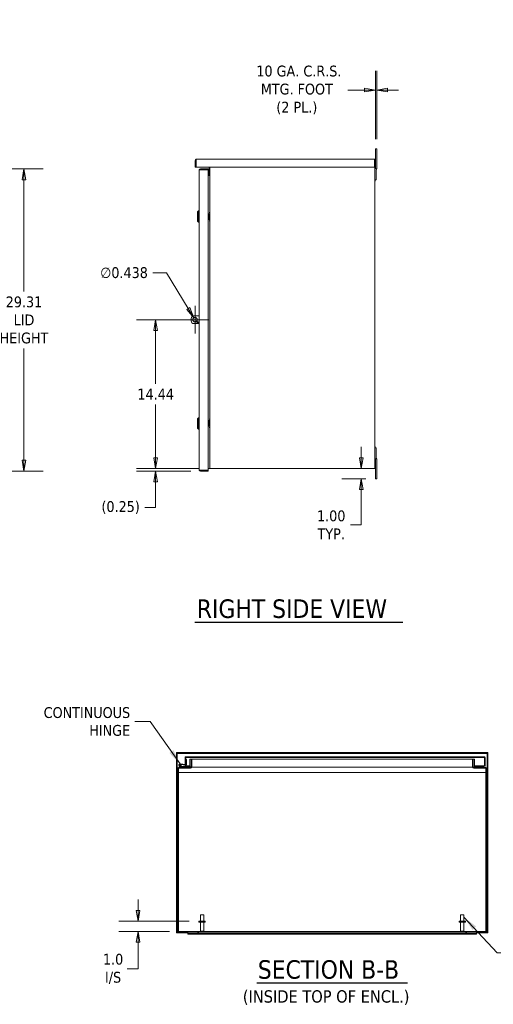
# Model space of a CAD drawing. Header units: inches. Extents: x 17 to 241, y 11 to 154.
# Tile 4 of 11: x 102 to 148, y 34 to 129. Entities that reach past the tile are written whole.
import ezdxf

# ---------------------------------------------------------------- set-up
doc = ezdxf.new("R2010")
doc.units = ezdxf.units.IN
doc.header["$LTSCALE"] = 15
doc.header["$MEASUREMENT"] = 0
doc.layers.get('0').update_dxf_attribs({"lineweight": 5})
for name, color, linetype, lineweight in [('Dimension (ANSI)', 7, 'Continuous', 5), ('Hatch (ANSI)', 7, 'Continuous', 5), ('Symbol (ANSI)', 7, 'Continuous', 5), ('Visible (ANSI)', 7, 'Continuous', 5)]:
    doc.layers.add(name, color=color, linetype=linetype, lineweight=lineweight)
doc.styles.add('ROMANS', font='tahoma.ttf')
doc.styles.add('Text Style168', font='tahoma.ttf')
doc.styles.add('Text Style40', font='tahoma.ttf')
doc.dimstyles.new('Default (ANSI)', dxfattribs={"dimscale": 15, "dimtxt": 0.07, "dimasz": 0.07, "dimexe": 0.125, "dimexo": 0.0625, "dimgap": 0.031496, "dimtad": 0, "dimtih": 1, "dimtoh": 1, "dimrnd": 1e-08, "dimzin": 0, "dimdsep": 46, "dimtxsty": 'ROMANS', "dimblk": 'Filled-1', "dimcen": 0.09, "dimdle": 0.393701, "dimclrd": 256, "dimclre": 256, "dimclrt": 256, "dimadec": 0, "dimazin": 0, "dimtfac": 1, "dimtofl": 0, "dimtmove": 0, "dimatfit": 3, "dimfxl": 1, "dimtolj": 1, "dimtzin": 0, "dimlwd": -1, "dimlwe": -1, "dimarcsym": 0})
doc.dimstyles.new('Default (ANSI)$7', dxfattribs={"dimscale": 15, "dimtxt": 0.07, "dimasz": 0.098425, "dimexe": 0.125, "dimexo": 0.0625, "dimgap": 0.031496, "dimtad": 0, "dimtih": 1, "dimtoh": 1, "dimrnd": 1e-08, "dimzin": 0, "dimdsep": 46, "dimtxsty": 'ROMANS', "dimblk": 'Filled-1', "dimcen": 0.09, "dimdle": 0.393701, "dimclrd": 256, "dimclre": 256, "dimclrt": 256, "dimadec": 0, "dimazin": 0, "dimtfac": 1, "dimtofl": 0, "dimtmove": 0, "dimatfit": 3, "dimfxl": 1, "dimtolj": 1, "dimtzin": 0, "dimlwd": -1, "dimlwe": -1, "dimarcsym": 0})

# ---------------------------------------------------------------- blocks, each defined once
blk = doc.blocks.new('Filled-1')
at = {"color": 0}
for p, q in [((0, 0), (-1, 0.167)), ((-1, 0.167), (-1, -0.167)), ((-1, 0), (0, 0)), ((-1, -0.167), (0, 0))]:
    blk.add_line(p, q, dxfattribs=at)
at = {"color": 0, "flags": 128}
blk.add_lwpolyline([(-1, -0.167), (0, 0), (-1, 0.167), (-1, -0.167)], dxfattribs=at)
at = {"color": 0}
blk.add_solid([(-1, -0.167), (0, 0), (-1, 0.167), (-1, -0.167)], dxfattribs=at)
blk = doc.blocks.new('*D16')
at = {"layer": 'Defpoints', "color": 0, "transparency": 16777216}
for p in [(135.872, 85.811), (134.69, 84.811), (136.074, 84.811)]:
    blk.add_point(p, dxfattribs=at)
at = {"layer": 'Dimension (ANSI)', "transparency": 16777216}
for p, q in [((134.69, 86.861), (134.69, 87.911)), ((135.136, 84.811), (132.815, 84.811)), ((134.69, 83.761), (134.69, 80.343)), ((134.69, 80.343), (133.64, 80.343))]:
    blk.add_line(p, q, dxfattribs=at)
at = {"layer": 'Dimension (ANSI)', "transparency": 16777216, "xscale": 1.050000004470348, "yscale": 1.050000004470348, "zscale": 1.050000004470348}
for p, rotation in [((134.69, 85.811), 270), ((134.69, 84.811), 90)]:
    blk.add_blockref('Filled-1', p, dxfattribs=dict(at, rotation=rotation))
at = {"layer": 'Dimension (ANSI)', "transparency": 16777216, "insert": (131.78, 80.343), "char_height": 1.05, "attachment_point": 5, "style": 'ROMANS'}
blk.add_mtext('\\A1;\\fTahoma|b0|i0;\\H1.0500;1.00\\P\\fTahoma|b0|i0;\\H1.0500;TYP.', dxfattribs=at)
blk = doc.blocks.new('*D20')
at = {"layer": 'Defpoints', "color": 0, "transparency": 16777216}
for p in [(113.029, 41.893), (118.936, 41.893), (117.01, 40.893)]:
    blk.add_point(p, dxfattribs=at)
at = {"layer": 'Dimension (ANSI)', "transparency": 16777216}
for p, q in [((113.029, 42.943), (113.029, 43.993)), ((117.998, 41.893), (111.154, 41.893)), ((116.072, 40.893), (111.154, 40.893)), ((113.029, 39.843), (113.029, 38.793)), ((113.029, 37.261), (113.029, 38.793)), ((111.979, 37.261), (113.029, 37.261))]:
    blk.add_line(p, q, dxfattribs=at)
at = {"layer": 'Dimension (ANSI)', "transparency": 16777216, "xscale": 1.050000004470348, "yscale": 1.050000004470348, "zscale": 1.050000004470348}
for p, rotation in [((113.029, 41.893), 270), ((113.029, 40.893), 90)]:
    blk.add_blockref('Filled-1', p, dxfattribs=dict(at, rotation=rotation))
at = {"layer": 'Dimension (ANSI)', "transparency": 16777216, "insert": (110.609, 37.261), "char_height": 1.05, "attachment_point": 5, "style": 'ROMANS'}
blk.add_mtext('\\A1;\\fTahoma|b0|i0;\\H1.0500;1.0\\P\\fTahoma|b0|i0;\\H1.0500;I/S', dxfattribs=at)
blk = doc.blocks.new('*D21')
at = {"layer": 'Defpoints', "color": 0, "transparency": 16777216}
for p in [(114.743, 100.249), (118.562, 100.249), (119.85, 85.811)]:
    blk.add_point(p, dxfattribs=at)
at = {"layer": 'Dimension (ANSI)', "transparency": 16777216}
for p, q in [((117.624, 100.249), (112.868, 100.249)), ((114.743, 99.199), (114.743, 94.029)), ((114.743, 86.861), (114.743, 92.031)), ((118.912, 85.811), (112.868, 85.811))]:
    blk.add_line(p, q, dxfattribs=at)
at = {"layer": 'Dimension (ANSI)', "transparency": 16777216, "xscale": 1.050000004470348, "yscale": 1.050000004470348, "zscale": 1.050000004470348}
for p, rotation in [((114.743, 100.249), 90), ((114.743, 85.811), 270)]:
    blk.add_blockref('Filled-1', p, dxfattribs=dict(at, rotation=rotation))
at = {"layer": 'Dimension (ANSI)', "transparency": 16777216, "insert": (114.743, 93.03), "char_height": 1.05, "attachment_point": 5, "style": 'ROMANS'}
blk.add_mtext('\\A1;14.44', dxfattribs=at)
blk = doc.blocks.new('*D22')
at = {"layer": 'Defpoints', "color": 0, "transparency": 16777216}
for p in [(118.448, 100.436), (118.675, 100.062)]:
    blk.add_point(p, dxfattribs=at)
at = {"layer": 'Dimension (ANSI)', "transparency": 16777216}
for p, q in [((114.455, 104.807), (115.788, 104.807)), ((115.788, 104.807), (117.902, 101.333)), ((118.562, 98.899), (118.562, 101.599)), ((117.212, 100.249), (119.912, 100.249))]:
    blk.add_line(p, q, dxfattribs=at)
at = {"layer": 'Dimension (ANSI)', "transparency": 16777216, "xscale": 1.050000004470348, "yscale": 1.050000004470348, "zscale": 1.050000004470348, "rotation": 301.3161856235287}
blk.add_blockref('Filled-1', (118.448, 100.436), dxfattribs=at)
at = {"layer": 'Dimension (ANSI)', "transparency": 16777216, "insert": (111.673, 104.807), "char_height": 1.05, "attachment_point": 5, "style": 'ROMANS'}
blk.add_mtext('\\A1;∅0.438', dxfattribs=at)
blk = doc.blocks.new('*D24')
at = {"layer": 'Defpoints', "color": 0, "transparency": 16777216}
for p in [(90.736, 114.874), (101.964, 114.874), (90.736, 85.561)]:
    blk.add_point(p, dxfattribs=at)
at = {"layer": 'Dimension (ANSI)', "transparency": 16777216}
for p, q in [((91.673, 114.874), (103.839, 114.874)), ((101.964, 113.824), (101.964, 102.996)), ((101.964, 86.611), (101.964, 97.439)), ((91.673, 85.561), (103.839, 85.561))]:
    blk.add_line(p, q, dxfattribs=at)
at = {"layer": 'Dimension (ANSI)', "transparency": 16777216, "xscale": 1.050000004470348, "yscale": 1.050000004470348, "zscale": 1.050000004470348}
for p, rotation in [((101.964, 114.874), 90), ((101.964, 85.561), 270)]:
    blk.add_blockref('Filled-1', p, dxfattribs=dict(at, rotation=rotation))
at = {"layer": 'Dimension (ANSI)', "transparency": 16777216, "insert": (101.964, 100.218), "char_height": 1.05, "attachment_point": 5, "style": 'ROMANS'}
blk.add_mtext('\\A1;\\fTahoma|b0|i0;\\H1.0500;29.31\\P\\fTahoma|b0|i0;\\H1.0500;LID\\P\\fTahoma|b0|i0;\\H1.0500;HEIGHT', dxfattribs=at)
blk = doc.blocks.new('*D30')
at = {"layer": 'Defpoints', "color": 0, "transparency": 16777216}
for p in [(114.743, 85.811), (119.08, 85.561), (119.85, 85.811)]:
    blk.add_point(p, dxfattribs=at)
at = {"layer": 'Dimension (ANSI)', "transparency": 16777216}
for p, q in [((114.743, 86.861), (114.743, 87.911)), ((118.912, 85.811), (112.868, 85.811)), ((118.143, 85.561), (112.868, 85.561)), ((114.743, 84.511), (114.743, 83.461)), ((114.743, 82.025), (114.743, 83.461)), ((113.693, 82.025), (114.743, 82.025))]:
    blk.add_line(p, q, dxfattribs=at)
at = {"layer": 'Dimension (ANSI)', "transparency": 16777216, "xscale": 1.050000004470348, "yscale": 1.050000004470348, "zscale": 1.050000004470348}
for p, rotation in [((114.743, 85.811), 270), ((114.743, 85.561), 90)]:
    blk.add_blockref('Filled-1', p, dxfattribs=dict(at, rotation=rotation))
at = {"layer": 'Dimension (ANSI)', "transparency": 16777216, "insert": (111.342, 82.025), "char_height": 1.05, "attachment_point": 5, "style": 'ROMANS'}
blk.add_mtext('\\A1;(0.25)', dxfattribs=at)
blk = doc.blocks.new('*D33')
at = {"layer": 'Defpoints', "color": 0, "transparency": 16777216}
for p in [(136.074, 122.529), (136.074, 116.811), (136.199, 116.811)]:
    blk.add_point(p, dxfattribs=at)
at = {"layer": 'Dimension (ANSI)', "transparency": 16777216}
for p, q in [((136.074, 117.749), (136.074, 124.404)), ((136.199, 117.749), (136.199, 124.404)), ((135.024, 122.529), (133.387, 122.529)), ((137.249, 122.529), (138.299, 122.529))]:
    blk.add_line(p, q, dxfattribs=at)
at = {"layer": 'Dimension (ANSI)', "transparency": 16777216, "xscale": 1.050000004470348, "yscale": 1.050000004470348, "zscale": 1.050000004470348}
blk.add_blockref('Filled-1', (136.074, 122.529), dxfattribs=at)
at = {"layer": 'Dimension (ANSI)', "transparency": 16777216, "xscale": 1.050000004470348, "yscale": 1.050000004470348, "zscale": 1.050000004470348, "rotation": 180}
blk.add_blockref('Filled-1', (136.199, 122.529), dxfattribs=at)
at = {"layer": 'Dimension (ANSI)', "transparency": 16777216, "insert": (128.443, 122.529), "char_height": 1.05, "attachment_point": 5, "style": 'ROMANS'}
blk.add_mtext('\\A1; \\fTahoma|b0|i0;\\H1.0500;10 GA. C.R.S.\\P\\fTahoma|b0|i0;\\H1.0500;MTG. FOOT\\P\\fTahoma|b0|i0;\\H1.0500;(2 PL.)', dxfattribs=at)

msp = doc.modelspace()

# ---------------------------------------------------------------- hatches: boundary and pattern name
at = {"layer": 'Hatch (ANSI)'}
h = msp.add_hatch(dxfattribs=at)
h.set_pattern_fill('ANSI31', color=256, scale=15, style=0)
edge = h.paths.add_edge_path()
edge.add_ellipse((118.11162, 56.88146), major_axis=(0, -0.1365), ratio=1, start_angle=0, end_angle=90)
edge.add_line((118.24812, 56.88146), (118.24812, 57.61996))
edge.add_line((118.24812, 57.61996), (118.17412, 57.61996))
edge.add_line((118.17412, 57.61996), (118.17412, 56.88146))
edge.add_ellipse((118.11162, 56.88146), major_axis=(0.0625, 0), ratio=1, start_angle=270, end_angle=360, ccw=False)
edge.add_line((118.11162, 56.81896), (117.2391, 56.81896))
edge.add_line((117.2391, 56.81896), (117.00962, 56.81896))
edge.add_ellipse((117.00962, 56.68246), major_axis=(0, 0.1365), ratio=1, start_angle=0, end_angle=90)
edge.add_line((116.87312, 56.68246), (116.87312, 40.95546))
edge.add_ellipse((117.00962, 40.95546), major_axis=(-0.1365, 0), ratio=1, start_angle=0, end_angle=90)
edge.add_line((117.00962, 40.81896), (146.73662, 40.81896))
edge.add_ellipse((146.73662, 40.95546), major_axis=(0, -0.1365), ratio=1, start_angle=0, end_angle=90)
edge.add_line((146.87312, 40.95546), (146.87312, 56.68246))
edge.add_ellipse((146.73662, 56.68246), major_axis=(0.1365, 0), ratio=1, start_angle=0, end_angle=90)
edge.add_line((146.73662, 56.81896), (145.63462, 56.81896))
edge.add_ellipse((145.63462, 56.88146), major_axis=(0, -0.0625), ratio=1, start_angle=270, end_angle=360, ccw=False)
edge.add_line((145.57212, 56.88146), (145.57212, 57.61996))
edge.add_line((145.57212, 57.61996), (145.49812, 57.61996))
edge.add_line((145.49812, 57.61996), (145.49812, 56.88146))
edge.add_ellipse((145.63462, 56.88146), major_axis=(-0.1365, 0), ratio=1, start_angle=0, end_angle=90)
edge.add_line((145.63462, 56.74496), (146.73662, 56.74496))
edge.add_ellipse((146.73662, 56.68246), major_axis=(0, 0.0625), ratio=1, start_angle=270, end_angle=360, ccw=False)
edge.add_line((146.79912, 56.68246), (146.79912, 40.95546))
edge.add_ellipse((146.73662, 40.95546), major_axis=(0.0625, 0), ratio=1, start_angle=270, end_angle=360, ccw=False)
edge.add_line((146.73662, 40.89296), (117.00962, 40.89296))
edge.add_ellipse((117.00962, 40.95546), major_axis=(0, -0.0625), ratio=1, start_angle=270, end_angle=360, ccw=False)
edge.add_line((116.94712, 40.95546), (116.94712, 56.68246))
edge.add_ellipse((117.00962, 56.68246), major_axis=(-0.0625, 0), ratio=1, start_angle=270, end_angle=360, ccw=False)
edge.add_line((117.00962, 56.74496), (118.11162, 56.74496))
h = msp.add_hatch(dxfattribs=at)
h.set_pattern_fill('ANSI31', color=256, scale=15, angle=75, style=0)
edge = h.paths.add_edge_path()
edge.add_ellipse((117.66419, 57.0961), major_axis=(-0.00545, -0.06226), ratio=1, start_angle=0, end_angle=95)
edge.add_line((117.72669, 57.0961), (117.72669, 57.59254))
edge.add_line((117.72669, 57.59254), (117.66419, 57.59801))
edge.add_line((117.66419, 57.59801), (117.66419, 57.12884))
edge.add_ellipse((117.63419, 57.12884), major_axis=(0.03, 0), ratio=1, start_angle=298.8954229, end_angle=360, ccw=False)
edge.add_ellipse((117.63419, 57.12884), major_axis=(0.0145, -0.02627), ratio=1, start_angle=326.1045771, end_angle=360, ccw=False)
edge.add_line((117.63158, 57.09895), (117.12252, 57.14349))
edge.add_ellipse((117.11162, 57.01896), major_axis=(0.01089, 0.12452), ratio=1, start_angle=0, end_angle=288.4211934)
edge.add_line((117.23321, 57.04798), (117.16332, 57.05409))
edge.add_ellipse((117.11162, 57.01896), major_axis=(0.05169, 0.03513), ratio=1, start_angle=50.8021665, end_angle=360, ccw=False)
edge.add_line((117.11707, 57.08122), (117.65875, 57.03383))
h = msp.add_hatch(dxfattribs=at)
h.set_pattern_fill('ANSI31', color=256, scale=15, angle=90, style=0)
edge = h.paths.add_edge_path()
edge.add_line((117.66419, 57.10257), (117.66419, 57.12884))
edge.add_line((117.66419, 57.12884), (117.66419, 57.59801))
edge.add_line((117.66419, 57.59801), (117.66419, 57.74732))
edge.add_ellipse((117.69544, 57.74732), major_axis=(-0.03125, 0), ratio=1, start_angle=270, end_angle=360, ccw=False)
edge.add_line((117.69544, 57.77857), (146.60994, 57.77857))
edge.add_ellipse((146.60994, 57.74732), major_axis=(0, 0.03125), ratio=1, start_angle=270, end_angle=360, ccw=False)
edge.add_line((146.64119, 57.74732), (146.64119, 56.97757))
edge.add_line((146.64119, 56.97757), (146.71519, 56.97757))
edge.add_line((146.71519, 56.97757), (146.71519, 57.74732))
edge.add_ellipse((146.60994, 57.74732), major_axis=(0.10525, 0), ratio=1, start_angle=0, end_angle=90)
edge.add_line((146.60994, 57.85257), (117.69544, 57.85257))
edge.add_ellipse((117.69544, 57.74732), major_axis=(0, 0.10525), ratio=1, start_angle=0, end_angle=90)
edge.add_line((117.59019, 57.74732), (117.59019, 57.10257))
edge.add_line((117.59019, 57.10257), (117.64869, 57.10257))
edge.add_line((117.64869, 57.10257), (117.66419, 57.10257))
h = msp.add_hatch(dxfattribs=at)
h.set_pattern_fill('ANSI31', color=256, scale=15, angle=-15, style=0)
edge = h.paths.add_edge_path()
edge.add_ellipse((117.11162, 57.01896), major_axis=(0.01036, 0.0591), ratio=1, start_angle=0, end_angle=360)
h = msp.add_hatch(dxfattribs=at)
h.set_pattern_fill('ANSI31', color=256, scale=15, angle=15, style=0)
edge = h.paths.add_edge_path()
edge.add_ellipse((117.2391, 56.83396), major_axis=(-0.00318, -0.01466), ratio=1, start_angle=0, end_angle=12.2246654)
edge.add_line((117.2391, 56.81896), (118.11162, 56.81896))
edge.add_line((118.11162, 56.81896), (118.11162, 56.88146))
edge.add_line((118.11162, 56.88146), (117.29125, 56.88146))
edge.add_line((117.29125, 56.88146), (117.23593, 56.8193))

# ---------------------------------------------------------------- linework, layer by layer
at = {"layer": 'Symbol (ANSI)', "lineweight": 30}
for p, q in [((118.55353, 70.9078), (138.71965, 70.9078)), ((124.56518, 35.90628), (139.18107, 35.90628))]:
    msp.add_line(p, q, dxfattribs=at)
at = {"layer": 'Visible (ANSI)'}
for p, q in [((136.19855, 116.81128), (136.07355, 116.81128)), ((136.07355, 116.43628), (136.07355, 116.81128)), ((136.19855, 116.81128), (136.19855, 116.43628)), ((118.58255, 115.06128), (118.58255, 115.70603)), ((118.65655, 115.70603), (118.58255, 115.70603)), ((118.65655, 115.70603), (118.65655, 115.06128)), ((118.67217, 115.06128), (118.67217, 115.70603)), ((118.6878, 115.81128), (135.9773, 115.81128)), ((135.99292, 115.70603), (135.99292, 115.06128)), ((136.00855, 115.70603), (136.08255, 115.70603)), ((136.00855, 115.70603), (136.00855, 115.06128)), ((136.07355, 115.74862), (136.07355, 116.43628)), ((136.08255, 115.06128), (136.08255, 115.70603)), ((136.19855, 116.43628), (136.19855, 114.91734)), ((118.65655, 115.06128), (118.58255, 115.06128)), ((135.99292, 115.06128), (118.67217, 115.06128)), ((118.97494, 85.66653), (118.97494, 114.76853)), ((119.84994, 114.87378), (119.08019, 114.87378)), ((119.08019, 114.79978), (119.08019, 114.87378)), ((119.08019, 114.79978), (119.84994, 114.79978)), ((119.08019, 114.78416), (119.84994, 114.78416)), ((119.84994, 114.79978), (119.84994, 114.87378)), ((119.84994, 114.78416), (119.84994, 85.65091)), ((119.93455, 114.24878), (119.93455, 115.06128)), ((120.00855, 85.81128), (120.00855, 115.06128)), ((136.00855, 115.06128), (136.00855, 85.81128)), ((136.00855, 115.06128), (136.08255, 115.06128)), ((136.04516, 114.88895), (136.03694, 114.88072)), ((136.07355, 114.96911), (136.07355, 115.06128)), ((136.13355, 114.74878), (136.13355, 113.81128)), ((136.16194, 114.82895), (136.17016, 114.83717)), ((119.84994, 114.32278), (119.87205, 114.32278)), ((119.84994, 114.24878), (119.87205, 114.24878)), ((119.87205, 114.24878), (119.93455, 114.24878)), ((119.93455, 114.24878), (120.00855, 114.24878)), ((136.13355, 113.81128), (136.00855, 113.81128)), ((136.00855, 113.69128), (136.04555, 113.69128)), ((136.04555, 113.81128), (136.04555, 113.69128)), ((118.81746, 110.70149), (118.91588, 110.79992)), ((118.81746, 109.79598), (118.81746, 110.70149)), ((118.91588, 109.69755), (118.91588, 110.79992)), ((118.91588, 110.79992), (118.97494, 110.79992)), ((119.92281, 110.55599), (119.92281, 110.24874)), ((119.92281, 110.24874), (120.00855, 110.24874)), ((119.92281, 110.24874), (119.92281, 109.94149)), ((119.98252, 110.48629), (119.92969, 110.29336)), ((119.92969, 110.29336), (120.00855, 110.27158)), ((119.92969, 110.20412), (120.00855, 110.22589)), ((119.92969, 110.20412), (119.98252, 110.01118)), ((119.94139, 110.64933), (120.00436, 110.64083)), ((120.00855, 110.63969), (120.00469, 110.64076)), ((118.81746, 109.79598), (118.91588, 109.69755)), ((118.91588, 109.69755), (118.97494, 109.69755)), ((120.00436, 109.85665), (119.94139, 109.84814)), ((120.00469, 109.85671), (120.00855, 109.85778)), ((118.18655, 100.12378), (118.18655, 100.37378)), ((118.43655, 100.62378), (118.97494, 100.62378)), ((118.97494, 99.87378), (118.43655, 99.87378)), ((118.81746, 90.63899), (118.91588, 90.73742)), ((118.81746, 89.73348), (118.81746, 90.63899)), ((118.91588, 89.63505), (118.91588, 90.73742)), ((118.91588, 90.73742), (118.97494, 90.73742)), ((119.92281, 90.49349), (119.92281, 90.18624)), ((119.92281, 90.18624), (120.00855, 90.18624)), ((119.92281, 90.18624), (119.92281, 89.87899)), ((119.98252, 90.42379), (119.92969, 90.23086)), ((119.92969, 90.23086), (120.00855, 90.20908)), ((119.92969, 90.14162), (120.00855, 90.16339)), ((119.92969, 90.14162), (119.98252, 89.94868)), ((119.94139, 90.58683), (120.00436, 90.57833)), ((120.00855, 90.57719), (120.00469, 90.57826)), ((118.81746, 89.73348), (118.91588, 89.63505)), ((118.91588, 89.63505), (118.97494, 89.63505)), ((120.00436, 89.79415), (119.94139, 89.78564)), ((120.00469, 89.79421), (120.00855, 89.79528)), ((136.00855, 87.93128), (136.04555, 87.93128)), ((136.04555, 87.93128), (136.04555, 87.81128)), ((136.00855, 87.81128), (136.13355, 87.81128)), ((136.13355, 87.81128), (136.13355, 86.87378)), ((136.03694, 86.74184), (136.04516, 86.73362)), ((136.07355, 85.18628), (136.07355, 86.65345)), ((136.17016, 86.78539), (136.16194, 86.79362)), ((136.19855, 86.70523), (136.19855, 85.18628)), ((119.84994, 85.65091), (119.08019, 85.65091)), ((119.08019, 85.63528), (119.84994, 85.63528)), ((119.08019, 85.63528), (119.08019, 85.56128)), ((119.84994, 85.56128), (119.08019, 85.56128)), ((119.84994, 85.81128), (119.94605, 85.81128)), ((119.84994, 85.63528), (119.84994, 85.56128)), ((119.94605, 85.81128), (120.00855, 85.81128)), ((120.00855, 85.81128), (120.14505, 85.81128)), ((135.87205, 85.81128), (120.14505, 85.81128)), ((135.87205, 85.81128), (136.00855, 85.81128)), ((136.07355, 84.81128), (136.07355, 85.18628)), ((136.19855, 85.18628), (136.19855, 84.81128)), ((136.07355, 84.81128), (136.19855, 84.81128)), ((146.97837, 58.24496), (116.76787, 58.24496)), ((116.76787, 58.17096), (116.76787, 58.24496)), ((146.97837, 58.17096), (116.76787, 58.17096)), ((116.76787, 58.15534), (116.76787, 40.83459)), ((116.76787, 58.15534), (116.84187, 58.15534)), ((116.84187, 58.15534), (116.84187, 40.83459)), ((117.59019, 57.74732), (117.59019, 57.10257)), ((117.66419, 57.10257), (117.66419, 57.74732)), ((117.72669, 57.59254), (117.66419, 57.59801)), ((117.66419, 57.59801), (117.66419, 57.12884)), ((146.60994, 57.85257), (117.69544, 57.85257)), ((117.69544, 57.77857), (146.60994, 57.77857)), ((117.72669, 57.0961), (117.72669, 57.59254)), ((118.04912, 57.61996), (118.17412, 57.61996)), ((118.04912, 57.61996), (118.04912, 57.48346)), ((118.04912, 56.95546), (118.04912, 57.48346)), ((118.24812, 57.61996), (118.17412, 57.61996)), ((118.17412, 57.61996), (118.17412, 56.88146)), ((118.24812, 56.88146), (118.24812, 57.61996)), ((118.24812, 57.61996), (145.49812, 57.61996)), ((145.57212, 57.61996), (145.49812, 57.61996)), ((145.49812, 57.61996), (145.49812, 56.88146)), ((145.57212, 56.88146), (145.57212, 57.61996)), ((145.57212, 57.61996), (145.69712, 57.61996)), ((145.69712, 57.48346), (145.69712, 57.61996)), ((145.69712, 57.48346), (145.69712, 56.95546)), ((146.64119, 57.74732), (146.64119, 56.97757)), ((146.71519, 56.97757), (146.71519, 57.74732)), ((146.90437, 40.83459), (146.90437, 58.15534)), ((146.90437, 58.15534), (146.97837, 58.15534)), ((146.97837, 58.17096), (146.97837, 58.24496)), ((146.97837, 40.83459), (146.97837, 58.15534)), ((116.87312, 56.68246), (116.87312, 40.95546)), ((116.94712, 40.95546), (116.94712, 56.68246)), ((118.11162, 56.81896), (117.00962, 56.81896)), ((117.00962, 56.74496), (118.11162, 56.74496)), ((117.2325, 56.82049), (117.0566, 56.90672)), ((117.11707, 57.08122), (117.65875, 57.03383)), ((117.63158, 57.09895), (117.12252, 57.14349)), ((117.23321, 57.04798), (117.16332, 57.05409)), ((117.18131, 56.91519), (117.24697, 56.88299)), ((117.19712, 56.83784), (117.19712, 56.81896)), ((117.22664, 56.89296), (118.04892, 56.89296)), ((117.29125, 56.88146), (117.23593, 56.8193)), ((117.2391, 56.81896), (118.11162, 56.81896)), ((117.25358, 56.88146), (117.29125, 56.88146)), ((118.11162, 56.88146), (117.29125, 56.88146)), ((117.59019, 57.10257), (117.66419, 57.10257)), ((117.59019, 56.97757), (117.59019, 57.03983)), ((117.66419, 56.97757), (117.59019, 56.97757)), ((117.66419, 57.0336), (117.66419, 56.97757)), ((117.66419, 56.97757), (118.04912, 56.97757)), ((118.04892, 56.88146), (118.04892, 56.89296)), ((118.04892, 56.89296), (118.04912, 56.89296)), ((118.04912, 56.95546), (118.04912, 56.88146)), ((118.11162, 56.81896), (118.11162, 56.88146)), ((118.12312, 56.74496), (118.11162, 56.74496)), ((118.12312, 56.74545), (118.12312, 56.74496)), ((145.51327, 56.81896), (118.23298, 56.81896)), ((145.62312, 56.74496), (145.62312, 56.74545)), ((145.63462, 56.74496), (145.62312, 56.74496)), ((146.73662, 56.81896), (145.63462, 56.81896)), ((145.63462, 56.74496), (146.73662, 56.74496)), ((145.69712, 56.97757), (146.64119, 56.97757)), ((145.69712, 56.81896), (145.69712, 56.95546)), ((145.69712, 56.89296), (145.69732, 56.89296)), ((145.69732, 56.89296), (145.69732, 56.81896)), ((145.69732, 56.89296), (146.54912, 56.89296)), ((146.54912, 56.89296), (146.54912, 56.81896)), ((146.64119, 56.97757), (146.71519, 56.97757)), ((146.79912, 56.68246), (146.79912, 40.95546)), ((146.87312, 40.95546), (146.87312, 56.68246)), ((116.94712, 56.33046), (146.79912, 56.33046)), ((119.08312, 42.51796), (119.41312, 42.51796)), ((119.08312, 41.89296), (119.08312, 42.51796)), ((119.41312, 41.89296), (119.41312, 42.51796)), ((144.33312, 42.51796), (144.66312, 42.51796)), ((144.33312, 41.89296), (144.33312, 42.51796)), ((144.66312, 41.89296), (144.66312, 42.51796)), ((119.56062, 41.89296), (118.93562, 41.89296)), ((118.93562, 41.89296), (118.93562, 41.80796)), ((119.56062, 41.80796), (118.93562, 41.80796)), ((119.08312, 41.80796), (119.08312, 40.92796)), ((119.41312, 41.80796), (119.41312, 40.92796)), ((119.56062, 41.89296), (119.56062, 41.80796)), ((144.81062, 41.89296), (144.18562, 41.89296)), ((144.18562, 41.89296), (144.18562, 41.80796)), ((144.81062, 41.80796), (144.18562, 41.80796)), ((144.33312, 41.80796), (144.33312, 40.92796)), ((144.66312, 41.80796), (144.66312, 40.92796)), ((144.81062, 41.89296), (144.81062, 41.80796)), ((116.84187, 40.83459), (116.76787, 40.83459)), ((116.76787, 40.81896), (117.00962, 40.81896)), ((116.76787, 40.81896), (116.76787, 40.74496)), ((116.76787, 40.74496), (117.87312, 40.74496)), ((146.73662, 40.89296), (117.00962, 40.89296)), ((117.00962, 40.81896), (146.73662, 40.81896)), ((117.75312, 40.81896), (117.75312, 40.78196)), ((117.87312, 40.78196), (117.75312, 40.78196)), ((117.87312, 40.81896), (117.87312, 40.69396)), ((117.87312, 40.69396), (117.87312, 40.65735)), ((145.87312, 40.69396), (117.87312, 40.69396)), ((117.87312, 40.62896), (117.87312, 40.65735)), ((145.87312, 40.65735), (117.87312, 40.65735)), ((145.87312, 40.62896), (117.87312, 40.62896)), ((118.81312, 40.81896), (118.81312, 40.78196)), ((118.93312, 40.78196), (118.81312, 40.78196)), ((118.93312, 40.81896), (118.93312, 40.78196)), ((119.08312, 40.92796), (119.41312, 40.92796)), ((119.11812, 40.89296), (119.08312, 40.92796)), ((119.37812, 40.89296), (119.41312, 40.92796)), ((144.33312, 40.92796), (144.66312, 40.92796)), ((144.36812, 40.89296), (144.33312, 40.92796)), ((144.62812, 40.89296), (144.66312, 40.92796)), ((144.81312, 40.81896), (144.81312, 40.78196)), ((144.93312, 40.78196), (144.81312, 40.78196)), ((144.93312, 40.81896), (144.93312, 40.78196)), ((145.87312, 40.69396), (145.87312, 40.81896)), ((145.87312, 40.74496), (146.97837, 40.74496)), ((145.87312, 40.65735), (145.87312, 40.69396)), ((145.87312, 40.65735), (145.87312, 40.62896)), ((146.73662, 40.81896), (146.97837, 40.81896)), ((146.97837, 40.83459), (146.90437, 40.83459)), ((146.97837, 40.81896), (146.97837, 40.74496))]:
    msp.add_line(p, q, dxfattribs=at)
for centre, radius in [((118.56155, 100.24878), 0.21875), ((118.81155, 99.99878), 0.0625), ((117.11162, 57.01896), 0.06)]:
    msp.add_circle(centre, radius, dxfattribs=at)
for centre, radius, start, end in [((136.13355, 114.80056), 0.125, 135, 180), ((135.94855, 114.96911), 0.125, 315, 0), ((136.25855, 114.74878), 0.125, 135, 180), ((136.07355, 114.91734), 0.125, 315, 0), ((119.87205, 114.38528), 0.0625, 270, 0), ((119.87205, 114.38528), 0.1365, 270, 297.2500994), ((118.43655, 100.37378), 0.25, 90, 180), ((118.43655, 100.12378), 0.25, 180, 270), ((136.13355, 86.82201), 0.125, 180, 225), ((135.94855, 86.65345), 0.125, 0, 45), ((136.25855, 86.87378), 0.125, 180, 225), ((136.07355, 86.70523), 0.125, 0, 45), ((117.69544, 57.74732), 0.10525, 90, 180), ((117.69544, 57.74732), 0.03125, 90, 180), ((146.60994, 57.74732), 0.10525, 0, 90), ((146.60994, 57.74732), 0.03125, 0, 90), ((117.00962, 56.68246), 0.1365, 90, 180), ((117.00962, 56.68246), 0.0625, 90, 180), ((117.11162, 57.01896), 0.125, 85, 13.4211934), ((117.11162, 57.01896), 0.0625, 85, 34.1978335), ((117.11162, 57.01896), 0.0625, 34.1978335, 85), ((117.11162, 57.01896), 0.125, 13.4211934, 25), ((117.2391, 56.83396), 0.015, 243.8847512, 257.7753346), ((117.2391, 56.83396), 0.015, 257.7753346, 270), ((117.25358, 56.89646), 0.015, 243.8847512, 270), ((117.63419, 57.12884), 0.03, 265, 0), ((117.66419, 57.0961), 0.0625, 265, 0), ((118.11162, 56.88146), 0.1365, 270, 0), ((118.11162, 56.88146), 0.0625, 270, 0), ((145.63462, 56.88146), 0.1365, 180, 270), ((145.63462, 56.88146), 0.0625, 180, 270), ((146.73662, 56.68246), 0.1365, 0, 90), ((146.73662, 56.68246), 0.0625, 0, 90), ((117.00962, 40.95546), 0.1365, 180, 270), ((117.00962, 40.95546), 0.0625, 180, 270), ((146.73662, 40.95546), 0.1365, 270, 0), ((146.73662, 40.95546), 0.0625, 270, 0)]:
    msp.add_arc(centre, radius, start, end, dxfattribs=at)
for centre, major_axis, start_param, end_param in [((119.96277, 110.48896), (-0.04192, -0.1518), 1.5878664, 2.60820026), ((119.96277, 110.00851), (0.04192, -0.1518), 0.5333924, 1.55372625), ((119.96277, 110.48896), (0.04192, 0.1518), 5.96382119, 6.30025539), ((119.96277, 110.00851), (0.04192, -0.1518), 6.26611523, 6.60254943), ((119.96277, 90.42646), (-0.04192, -0.1518), 1.5878664, 2.60820026), ((119.96277, 89.94601), (0.04192, -0.1518), 0.5333924, 1.55372625), ((119.96277, 90.42646), (0.04192, 0.1518), 5.96382119, 6.30025539), ((119.96277, 89.94601), (0.04192, -0.1518), 6.26611523, 6.60254943)]:
    msp.add_ellipse(centre, major_axis=major_axis, ratio=0.12544407, start_param=start_param, end_param=end_param, dxfattribs=at)
for points, knots in [([(118.58255, 115.70603), (118.58255, 115.74309), (118.60374, 115.77942), (118.63601, 115.79766), (118.65172, 115.80654), (118.66975, 115.81128), (118.6878, 115.81128)], [-1, -1, -1, -1, -0.327518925, -0.327518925, -0.327518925, 0, 0, 0, 0]), ([(118.67504, 115.73431), (118.66564, 115.72983), (118.65831, 115.72076), (118.65685, 115.71039), (118.65665, 115.70894), (118.65655, 115.70749), (118.65655, 115.70603)], [0.270922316, 0.270922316, 0.270922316, 0.270922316, 0.911009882, 0.911009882, 0.911009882, 1, 1, 1, 1]), ([(136.08255, 115.70603), (136.08255, 115.74309), (136.06135, 115.77942), (136.02909, 115.79766), (136.01338, 115.80654), (135.99535, 115.81128), (135.9773, 115.81128)], [-1, -1, -1, -1, -0.32751892, -0.32751892, -0.32751892, 0, 0, 0, 0]), ([(135.99006, 115.73431), (135.99946, 115.72983), (136.00678, 115.72076), (136.00824, 115.71039), (136.00845, 115.70894), (136.00855, 115.70749), (136.00855, 115.70603)], [0.270922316, 0.270922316, 0.270922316, 0.270922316, 0.911009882, 0.911009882, 0.911009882, 1, 1, 1, 1]), ([(119.08019, 114.87378), (119.04313, 114.87378), (119.0068, 114.85259), (118.98856, 114.82032), (118.97968, 114.80461), (118.97494, 114.78658), (118.97494, 114.76853)], [-1, -1, -1, -1, -0.327518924, -0.327518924, -0.327518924, 0, 0, 0, 0]), ([(119.05191, 114.78129), (119.05639, 114.79069), (119.06546, 114.79802), (119.07584, 114.79948), (119.07728, 114.79968), (119.07873, 114.79978), (119.08019, 114.79978)], [0.270922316, 0.270922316, 0.270922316, 0.270922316, 0.911009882, 0.911009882, 0.911009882, 1, 1, 1, 1]), ([(119.92281, 110.24874), (119.92281, 110.25631), (119.92339, 110.26387), (119.9257, 110.2788), (119.92742, 110.28615), (119.92969, 110.29336)], [-0.121006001, -0.121006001, -0.121006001, -0.121006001, -0.060717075, -0.060717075, -0.000917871, -0.000917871, -0.000917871, -0.000917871]), ([(119.92969, 110.20412), (119.92739, 110.21142), (119.92565, 110.21888), (119.92337, 110.23381), (119.92281, 110.24127), (119.92281, 110.24874)], [-0.122226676, -0.122226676, -0.122226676, -0.122226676, -0.061567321, -0.061567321, -0.00213623, -0.00213623, -0.00213623, -0.00213623]), ([(119.92281, 90.18624), (119.92281, 90.19381), (119.92339, 90.20137), (119.9257, 90.2163), (119.92742, 90.22365), (119.92969, 90.23086)], [-0.121006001, -0.121006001, -0.121006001, -0.121006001, -0.060717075, -0.060717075, -0.000917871, -0.000917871, -0.000917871, -0.000917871]), ([(119.92969, 90.14162), (119.92739, 90.14892), (119.92565, 90.15638), (119.92337, 90.17131), (119.92281, 90.17877), (119.92281, 90.18624)], [-0.122226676, -0.122226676, -0.122226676, -0.122226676, -0.061567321, -0.061567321, -0.00213623, -0.00213623, -0.00213623, -0.00213623]), ([(119.08019, 85.56128), (119.04313, 85.56128), (119.0068, 85.58248), (118.98856, 85.61474), (118.97968, 85.63045), (118.97494, 85.64848), (118.97494, 85.66653)], [-1, -1, -1, -1, -0.327518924, -0.327518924, -0.327518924, 0, 0, 0, 0]), ([(119.05191, 85.65377), (119.05639, 85.64437), (119.06546, 85.63705), (119.07584, 85.63559), (119.07728, 85.63538), (119.07873, 85.63528), (119.08019, 85.63528)], [0.270922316, 0.270922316, 0.270922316, 0.270922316, 0.911009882, 0.911009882, 0.911009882, 1, 1, 1, 1]), ([(116.83804, 58.15516), (116.81777, 58.16324), (116.79751, 58.16934), (116.77724, 58.17066), (116.77412, 58.17086), (116.771, 58.17096), (116.76787, 58.17096)], [0.333333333, 0.333333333, 0.333333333, 0.333333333, 0.911009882, 0.911009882, 0.911009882, 1, 1, 1, 1]), ([(146.90821, 58.15516), (146.92847, 58.16324), (146.94874, 58.16934), (146.96901, 58.17066), (146.97213, 58.17086), (146.97525, 58.17096), (146.97837, 58.17096)], [0.333333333, 0.333333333, 0.333333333, 0.333333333, 0.911009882, 0.911009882, 0.911009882, 1, 1, 1, 1]), ([(116.83804, 40.83477), (116.81777, 40.82668), (116.79751, 40.82058), (116.77724, 40.81927), (116.77412, 40.81906), (116.771, 40.81896), (116.76787, 40.81896)], [0.333333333, 0.333333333, 0.333333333, 0.333333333, 0.911009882, 0.911009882, 0.911009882, 1, 1, 1, 1]), ([(146.90821, 40.83477), (146.92847, 40.82668), (146.94874, 40.82058), (146.96901, 40.81927), (146.97213, 40.81906), (146.97525, 40.81896), (146.97837, 40.81896)], [0.333333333, 0.333333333, 0.333333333, 0.333333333, 0.911009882, 0.911009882, 0.911009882, 1, 1, 1, 1])]:
    msp.add_open_spline(points, degree=3, knots=knots, dxfattribs=at)
for points in [[(118.67217, 115.70603), (118.67308, 115.71564), (118.674, 115.72536), (118.6749, 115.7345)], [(118.6749, 115.7345), (118.67915, 115.77778), (118.6835, 115.81128), (118.6878, 115.81128)], [(135.9773, 115.81128), (135.9816, 115.81128), (135.98595, 115.77778), (135.9902, 115.7345)], [(135.9902, 115.7345), (135.9911, 115.72536), (135.99201, 115.71564), (135.99292, 115.70603)], [(118.97494, 114.76853), (118.97494, 114.77283), (119.00845, 114.77718), (119.05173, 114.78143)], [(119.05173, 114.78143), (119.06087, 114.78233), (119.07058, 114.78325), (119.08019, 114.78416)], [(119.05173, 85.65363), (119.00845, 85.65788), (118.97494, 85.66223), (118.97494, 85.66653)], [(119.08019, 85.65091), (119.07058, 85.65182), (119.06087, 85.65273), (119.05173, 85.65363)], [(116.84187, 58.15534), (116.84187, 58.15013), (116.85676, 58.14492), (116.87312, 58.13971)], [(116.87312, 58.13971), (116.86287, 58.14449), (116.85262, 58.14918), (116.84237, 58.1534)], [(146.87312, 58.13971), (146.88949, 58.14492), (146.90437, 58.15013), (146.90437, 58.15534)], [(146.87312, 58.13971), (146.88337, 58.14449), (146.89362, 58.14918), (146.90387, 58.1534)], [(116.87312, 40.85021), (116.85676, 40.845), (116.84187, 40.8398), (116.84187, 40.83459)], [(116.87312, 40.85021), (116.86287, 40.84543), (116.85262, 40.84075), (116.84237, 40.83652)], [(146.87312, 40.85021), (146.88337, 40.84543), (146.89362, 40.84075), (146.90387, 40.83652)], [(146.90437, 40.83459), (146.90437, 40.8398), (146.88949, 40.845), (146.87312, 40.85021)]]:
    msp.add_open_spline(points, degree=3, dxfattribs=at)

# ---------------------------------------------------------------- texts
at = {"layer": 'Symbol (ANSI)', "attachment_point": 7, "line_spacing_factor": 0.25}
for s, insert, char_height, style in [('RIGHT SIDE VIEW', (118.73353, 71.27779), 1.8, 'Text Style168'), ('SECTION B-B', (124.65734, 36.27336), 1.8, 'Text Style168'), ('(INSIDE TOP OF ENCL.)', (123.20022, 33.77237), 1.2, 'Text Style40')]:
    msp.add_mtext(s, dxfattribs=dict(at, insert=insert, char_height=char_height, style=style))
at = {"layer": 'Symbol (ANSI)', "insert": (112.26292, 61.25728), "char_height": 1.05, "width": 8.9190433, "attachment_point": 6, "line_spacing_factor": 0.987884, "style": 'ROMANS'}
msp.add_mtext('{\\fTahoma|b0|i0;CONTINUOUS\\P\\fTahoma|b0|i0;HINGE}', dxfattribs=at)

# ---------------------------------------------------------------- dimensions: what is measured, and where the dimension line sits
at = {"layer": 'Dimension (ANSI)'}
dim = msp.add_linear_dim(base=(136.07355, 122.52929), p1=(136.19855, 116.81128), p2=(136.07355, 116.81128), text=' \\fTahoma|b0|i0;\\H1.0500;10 GA. C.R.S.\\P\\fTahoma|b0|i0;\\H1.0500;MTG. FOOT\\P\\fTahoma|b0|i0;\\H1.0500;(2 PL.)', dimstyle='Default (ANSI)', override={"dimgap": 0.031496, "dimtih": 0, "dimtoh": 0, "dimdec": 2, "dimtol": 0, "dimlim": 0, "dimtp": 0, "dimtm": 0, "dimtdec": 2, "dimatfit": 1}, dxfattribs=at)
dim.commit()
dim.dimension.update_dxf_attribs({"geometry": '*D33', "text_midpoint": (128.44321, 122.52929), "dimtype": 160})
for base, p1, p2, text, override, picture, middle in [((101.96447, 114.87378), (90.73551, 85.56128), (90.73551, 114.87378), '\\fTahoma|b0|i0;\\H1.0500;<>\\P\\fTahoma|b0|i0;\\H1.0500;LID\\P\\fTahoma|b0|i0;\\H1.0500;HEIGHT', {"dimgap": 0.031496, "dimdec": 2, "dimtol": 0, "dimlim": 0, "dimtp": 0, "dimtm": 0, "dimtdec": 2, "dimatfit": 1}, '*D24', (101.96447, 100.21753)), ((114.74251, 85.81128), (119.08019, 85.56128), (119.84994, 85.81128), '(<>)', {"dimgap": 0.031496, "dimdec": 2, "dimtol": 0, "dimlim": 0, "dimtp": 0, "dimtm": 0, "dimtdec": 2, "dimtmove": 1, "dimatfit": 1}, '*D30', (114.67861, 82.02501)), ((134.69001, 84.81128), (135.87205, 85.81128), (136.07355, 84.81128), '\\fTahoma|b0|i0;\\H1.0500;<>\\P\\fTahoma|b0|i0;\\H1.0500;TYP.', {"dimgap": 0.031496, "dimdec": 2, "dimse1": 1, "dimtol": 0, "dimlim": 0, "dimtp": 0, "dimtm": 0, "dimtdec": 2, "dimatfit": 1}, '*D16', (131.7805, 80.34266)), ((113.02901, 41.89296), (117.00962, 40.89296), (118.93562, 41.89296), '\\fTahoma|b0|i0;\\H1.0500;<>\\P\\fTahoma|b0|i0;\\H1.0500;I/S', {"dimgap": 0.031496, "dimdec": 1, "dimtol": 0, "dimlim": 0, "dimtp": 0, "dimtm": 0, "dimtdec": 1, "dimtmove": 1, "dimatfit": 1}, '*D20', (112.9569, 37.2615))]:
    dim = msp.add_linear_dim(base=base, p1=p1, p2=p2, angle=90, text=text, dimstyle='Default (ANSI)', override=override, dxfattribs=at)
    dim.commit()
    dim.dimension.update_dxf_attribs({"geometry": picture, "text_midpoint": middle, "dimtype": 160})
dim = msp.add_diameter_dim_2p(p1=(118.67525, 100.0619), p2=(118.44785, 100.43566), dimstyle='Default (ANSI)', override={"dimgap": 0.031496, "dimdec": 3, "dimlfac": 1, "dimtol": 0, "dimlim": 0, "dimtp": 0, "dimtm": 0, "dimtdec": 3}, dxfattribs=at)
dim.commit()
dim.dimension.update_dxf_attribs({"geometry": '*D22', "text_midpoint": (111.67274, 104.80748), "dimtype": 163})
dim = msp.add_linear_dim(base=(114.74251, 100.24878), p1=(119.84994, 85.81128), p2=(118.56155, 100.24878), angle=90, dimstyle='Default (ANSI)', override={"dimgap": 0.031496, "dimdec": 2, "dimtol": 0, "dimlim": 0, "dimtp": 0, "dimtm": 0, "dimtdec": 2, "dimatfit": 1}, dxfattribs=at)
dim.commit()
dim.dimension.update_dxf_attribs({"geometry": '*D21', "text_midpoint": (114.74251, 93.03003), "dimtype": 160})

# ---------------------------------------------------------------- leaders
at = {"layer": 'Symbol (ANSI)', "annotation_type": 0, "has_hookline": 1}
for points, hookline_direction, text_width in [([(117.12252, 57.14349), (114.21174, 61.25728), (112.73536, 61.25728)], 1, 8.8368), ([(144.66312, 42.28938), (147.87254, 38.82775), (149.34892, 38.82775)], 0, 14.17395)]:
    msp.add_leader(points, dimstyle='Default (ANSI)$7', override={"dimtad": 0}, dxfattribs=dict(at, hookline_direction=hookline_direction, text_width=text_width))

doc.saveas('drawing.dxf')
